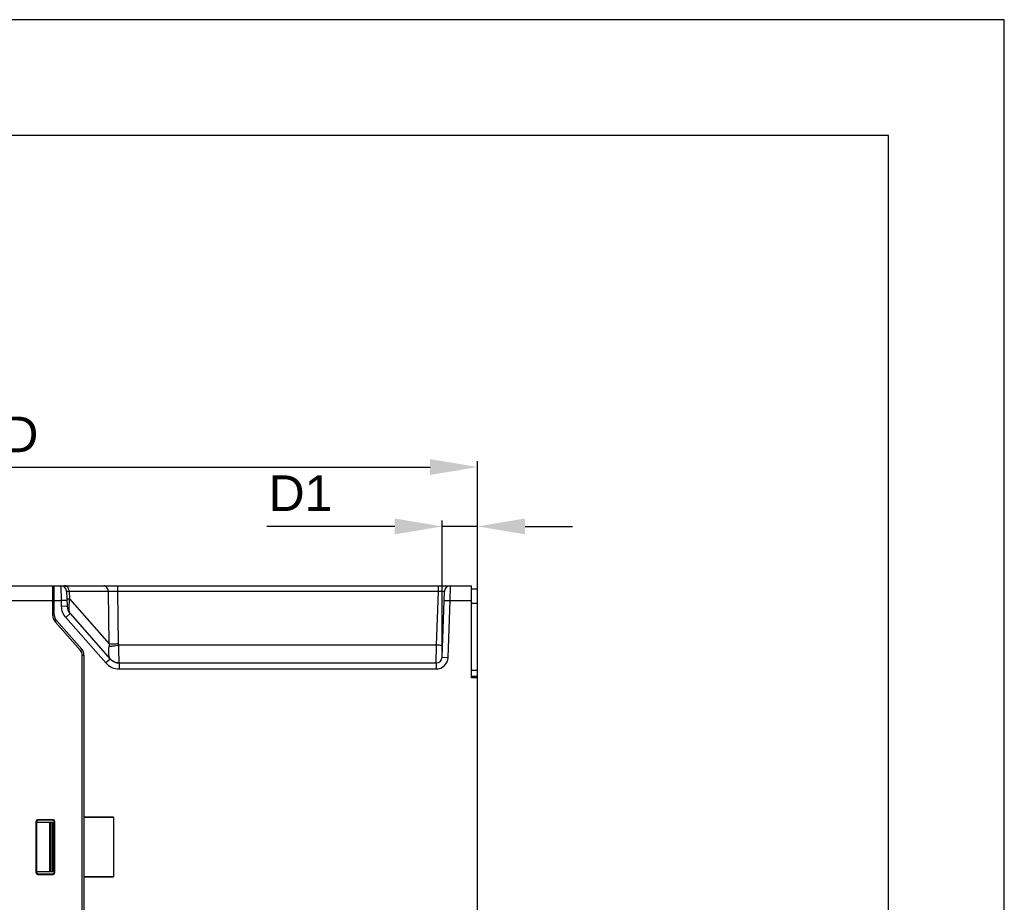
# Model space of a CAD drawing. Header units: millimetres. Extents: x 0 to 1132, y 0 to 772.
# Tile 38 of 39: x 380 to 546, y 624 to 772. Entities that reach past the tile are written whole.
import ezdxf

# ---------------------------------------------------------------- set-up
doc = ezdxf.new("R2010")
doc.units = ezdxf.units.MM
doc.header["$LTSCALE"] = 60.775
doc.header["$PDMODE"] = 3
doc.header["$PDSIZE"] = 0.3
doc.layers.get('0').update_dxf_attribs({"linetype": 'CONTINUOUS'})
doc.layers.get('Defpoints').update_dxf_attribs({"linetype": 'CONTINUOUS'})
doc.layers.add('07_ALL_FEATURES', color=7, linetype='CONTINUOUS')
doc.layers.add('DIM', color=7, linetype='CONTINUOUS')
doc.styles.get("Standard").update_dxf_attribs({"font": 'micross.ttf'})
doc.dimstyles.new('DIMSTYLE_2', dxfattribs={"dimtxt": 10, "dimasz": 3, "dimexe": 1, "dimexo": 1, "dimgap": 2.5, "dimtad": 1, "dimdec": 1, "dimzin": 0, "dimdsep": 46, "dimtxsty": 'Standard', "dimblk": '_FILLED', "dimblk1": '_FILLED', "dimblk2": '_FILLED', "dimcen": 0.09, "dimadec": 0, "dimazin": 0, "dimtp": 0.1, "dimtm": 0.1, "dimtfac": 1, "dimtdec": 1, "dimtofl": 0, "dimtmove": 0, "dimatfit": 3, "dimldrblk": '_FILLED', "dimfxl": 1, "dimtolj": 1, "dimtzin": 0, "dimarcsym": 0})

# ---------------------------------------------------------------- blocks, each defined once
blk = doc.blocks.new('_FILLED')
at = {"color": 0, "linetype": 'ByBlock'}
blk.add_solid([(0, 0), (-1, 0.167), (-1, -0.167)], dxfattribs=at)
blk = doc.blocks.new('*D6')
at = {"layer": 'Defpoints', "color": 0, "linetype": 'Continuous', "transparency": 16777216}
for p in [(457.27, 696.85), (457.27, 673.95), (303.27, 619.81)]:
    blk.add_point(p, dxfattribs=at)
at = {"layer": 'DIM', "color": 0, "linetype": 'Continuous', "lineweight": -2, "transparency": 16777216}
for p, q in [((303.27, 620.81), (303.27, 697.85)), ((311.27, 696.85), (449.27, 696.85)), ((457.27, 674.95), (457.27, 697.85))]:
    blk.add_line(p, q, dxfattribs=at)
at = {"layer": 'DIM', "color": 0, "linetype": 'Continuous', "lineweight": -2, "transparency": 16777216, "xscale": 8, "yscale": 8, "zscale": 8, "rotation": 180}
blk.add_blockref('_FILLED', (303.27, 696.85), dxfattribs=at)
at = {"layer": 'DIM', "color": 0, "linetype": 'Continuous', "lineweight": -2, "transparency": 16777216, "xscale": 8, "yscale": 8, "zscale": 8}
blk.add_blockref('_FILLED', (457.27, 696.85), dxfattribs=at)
at = {"layer": 'DIM', "color": 0, "linetype": 'Continuous', "transparency": 16777216, "insert": (380.27, 705.35), "char_height": 6, "attachment_point": 2}
blk.add_mtext('\\A1;D', dxfattribs=at)
blk = doc.blocks.new('*D7')
at = {"layer": 'Defpoints', "color": 0, "linetype": 'Continuous', "transparency": 16777216}
for p in [(451.31, 686.85), (457.27, 676.35), (451.31, 664.81)]:
    blk.add_point(p, dxfattribs=at)
at = {"layer": 'DIM', "color": 0, "linetype": 'Continuous', "lineweight": -2, "transparency": 16777216}
for p, q in [((443.31, 686.85), (421.78, 686.85)), ((451.31, 665.81), (451.31, 687.85)), ((457.27, 686.85), (451.31, 686.85)), ((457.27, 677.35), (457.27, 687.85)), ((465.27, 686.85), (473.27, 686.85))]:
    blk.add_line(p, q, dxfattribs=at)
at = {"layer": 'DIM', "color": 0, "linetype": 'Continuous', "lineweight": -2, "transparency": 16777216, "xscale": 8, "yscale": 8, "zscale": 8}
blk.add_blockref('_FILLED', (451.31, 686.85), dxfattribs=at)
at = {"layer": 'DIM', "color": 0, "linetype": 'Continuous', "lineweight": -2, "transparency": 16777216, "xscale": 8, "yscale": 8, "zscale": 8, "rotation": 180}
blk.add_blockref('_FILLED', (457.27, 686.85), dxfattribs=at)
at = {"layer": 'DIM', "color": 0, "linetype": 'Continuous', "transparency": 16777216, "insert": (432.81, 695.45), "char_height": 6, "attachment_point": 3}
blk.add_mtext('\\A1;D1', dxfattribs=at)

msp = doc.modelspace()

# ---------------------------------------------------------------- linework, layer by layer
at = {"linetype": 'Continuous'}
for p, q in [((546, 772.2), (0, 772.2)), ((546, 0), (546, 772.2)), ((526.5, 752.7), (19.5, 752.7)), ((526.5, 19.5), (526.5, 752.7))]:
    msp.add_line(p, q, dxfattribs=at)
at = {"layer": '07_ALL_FEATURES', "linetype": 'Continuous'}
for p, q in [((309.77, 676.85), (385.67, 676.85)), ((385.67, 676.85), (385.67, 671.97)), ((385.69, 676.85), (385.95, 676.85)), ((385.97, 671.97), (385.97, 676.85)), ((385.97, 676.85), (456.27, 676.85)), ((387.05, 676.85), (387.11, 674.35)), ((396.65, 675.88), (396.65, 676.85)), ((450.7, 675.88), (450.7, 676.85)), ((452.64, 674.35), (452.69, 676.85)), ((456.27, 661.35), (456.27, 676.85)), ((385.67, 676.31), (385.97, 676.31)), ((385.67, 675.61), (385.97, 675.69)), ((385.67, 675.13), (385.97, 675.21)), ((385.96, 676.14), (385.69, 675.69)), ((385.69, 675.69), (385.94, 675.69)), ((388.05, 675.88), (388.14, 673.41)), ((388.49, 675.88), (388.54, 674.65)), ((395.09, 675.88), (388.49, 675.88)), ((395.24, 667.05), (395.09, 675.88)), ((396.8, 667.05), (396.65, 675.88)), ((450.7, 675.88), (396.65, 675.88)), ((450.38, 666.85), (450.7, 675.88)), ((451.31, 664.81), (451.69, 675.88)), ((456.27, 676.35), (457.27, 676.35)), ((457.27, 661.35), (457.27, 676.35)), ((308.97, 674.35), (385.67, 674.35)), ((385.97, 674.35), (387.11, 674.35)), ((388.11, 674.38), (387.11, 674.35)), ((387.11, 674.35), (387.14, 673.38)), ((388.14, 673.41), (387.14, 673.38)), ((388.54, 674.65), (395.24, 667.05)), ((451.64, 674.38), (452.64, 674.35)), ((452.31, 664.78), (452.64, 674.35)), ((452.64, 674.35), (456.27, 674.35)), ((456.27, 673.95), (457.27, 673.95)), ((385.67, 671.97), (385.97, 671.97)), ((388.64, 672.16), (387.89, 671.5)), ((388.64, 672.16), (395.38, 664.52)), ((386.12, 670.78), (386.35, 670.98)), ((390.37, 665.96), (386.12, 670.78)), ((390.6, 666.16), (386.35, 670.98)), ((387.89, 671.5), (394.63, 663.86)), ((450.38, 666.85), (396.81, 666.85)), ((450.31, 663.85), (450.38, 666.85)), ((390.37, 665.96), (390.6, 666.16)), ((390.67, 469.85), (390.67, 665.17)), ((390.67, 665.17), (390.97, 665.17)), ((390.97, 665.17), (390.97, 637.89)), ((395.38, 664.52), (394.63, 663.86)), ((396.88, 663.85), (396.88, 662.85)), ((396.88, 663.85), (450.31, 663.85)), ((450.31, 663.85), (450.31, 662.85)), ((451.31, 664.81), (452.31, 664.78)), ((396.88, 662.85), (450.31, 662.85)), ((456.27, 662.65), (457.27, 662.65)), ((456.27, 661.65), (457.27, 661.65)), ((457.27, 661.35), (456.27, 661.35)), ((457.27, 484.85), (457.27, 661.35)), ((382.87, 637.15), (382.87, 628.55)), ((382.87, 637.15), (382.97, 637.05)), ((382.97, 637.05), (382.97, 628.65)), ((383, 637.05), (383, 637.17)), ((383, 637.05), (385.74, 637.05)), ((385.77, 637.45), (383.17, 637.45)), ((383.17, 637.45), (383.27, 637.35)), ((385.67, 637.35), (383.27, 637.35)), ((385.19, 637.05), (385.19, 628.65)), ((385.39, 637.05), (385.39, 628.65)), ((385.44, 628.65), (385.44, 637.05)), ((385.77, 637.45), (385.67, 637.35)), ((385.74, 628.65), (385.74, 637.05)), ((385.77, 637.05), (385.77, 628.65)), ((386.07, 637.15), (385.97, 637.05)), ((385.97, 628.65), (385.97, 637.05)), ((386.07, 628.55), (386.07, 637.15)), ((390.97, 637.86), (395.97, 637.89)), ((395.97, 637.89), (390.97, 637.89)), ((390.97, 637.86), (390.97, 627.83)), ((395.97, 637.89), (395.97, 627.81)), ((382.87, 628.55), (382.97, 628.65)), ((383, 628.65), (383, 628.53)), ((385.74, 628.65), (383, 628.65)), ((386.07, 628.55), (385.97, 628.65)), ((383.17, 628.25), (383.27, 628.35)), ((383.17, 628.25), (385.77, 628.25)), ((383.27, 628.35), (385.67, 628.35)), ((385.77, 628.25), (385.67, 628.35)), ((395.97, 627.81), (390.97, 627.83)), ((390.97, 627.81), (390.97, 578.39)), ((390.97, 627.81), (395.97, 627.81))]:
    msp.add_line(p, q, dxfattribs=at)
for centre, radius, start, end in [((387.05, 675.85), 1, 2, 90), ((452.69, 675.85), 1, 90, 178), ((390.14, 673.48), 3, 182, 221.4237), ((390.14, 673.48), 2, 182, 221.4237), ((387.47, 671.97), 1.8, 180, 221.4237), ((387.47, 671.97), 1.5, 180, 221.4237), ((399.22, 666.41), 4.03, 170.8873, 176.7312), ((399.26, 667.09), 2.46, 181.0008, 185.7533), ((389.47, 665.17), 1.2, 0, 41.4237), ((389.47, 665.17), 1.5, 0, 41.4237), ((396.88, 665.85), 3, 221.4237, 270), ((396.88, 665.85), 2, 221.4237, 270), ((396.9, 665.85), 2.01, 221.0811, 235.4059), ((450.31, 664.85), 1, 270, 358), ((450.31, 664.85), 2, 270, 358), ((383.27, 637.05), 0.3, 90, 180), ((383.27, 628.65), 0.3, 180, 270), ((385.67, 628.65), 0.304, 345.7026, 353.7141), ((385.68, 628.65), 0.293, 353.7166, 359.9749)]:
    msp.add_arc(centre, radius, start, end, dxfattribs=at)
for centre, major_axis, start_param, end_param in [((383.18, 637.15), (0.213, -0.213), 2.357564, 3.925621), ((385.67, 637.05), (-0.213, -0.213), 8.640749, 10.208807), ((385.77, 637.15), (0.213, 0.213), -0.784029, 0.784029), ((383.18, 628.55), (0.213, 0.213), 2.357564, 3.925621), ((385.77, 628.55), (0.213, -0.213), -0.784029, 0.784029)]:
    msp.add_ellipse(centre, major_axis=major_axis, ratio=0.997265, start_param=start_param, end_param=end_param, dxfattribs=at)
for points, knots in [([(388.35, 676.42), (388.28, 676.54), (388.11, 676.76), (387.84, 676.85), (387.71, 676.85)], [0, 0, 0, 0, 0.526079, 1, 1, 1, 1]), ([(395.09, 675.88), (395.08, 676.12), (394.97, 676.49), (394.62, 676.79), (394.41, 676.85), (394.31, 676.85)], [0, 0, 0, 0, 0.536301, 0.776884, 1, 1, 1, 1]), ([(388.49, 675.88), (388.43, 675.88), (388.32, 675.88), (388.2, 675.88), (388.12, 675.88), (388.08, 675.88), (388.07, 675.88), (388.05, 675.88), (388.05, 675.88)], [0, 0, 0, 0, 0.42797, 0.742823, 0.854729, 0.9352, 0.983716, 1, 1, 1, 1]), ([(388.49, 675.88), (388.49, 675.93), (388.47, 676.12), (388.42, 676.3), (388.35, 676.42)], [0, 0, 0, 0, 0.255765, 1, 1, 1, 1]), ([(396.65, 675.88), (396.5, 675.88), (395.98, 675.89), (395.46, 675.89), (395.09, 675.88)], [0, 0, 0, 0, 0.284516, 1, 1, 1, 1]), ([(451.69, 675.88), (451.69, 675.89), (451.66, 675.89), (451.61, 675.9), (451.51, 675.89), (451.39, 675.9), (451.24, 675.9), (451.01, 675.89), (450.82, 675.89), (450.7, 675.88)], [0, 0, 0, 0, 0.019911, 0.076675, 0.168877, 0.293138, 0.444573, 0.617409, 1, 1, 1, 1]), ([(388.1, 674.65), (388.1, 674.64), (388.11, 674.65), (388.13, 674.64), (388.17, 674.64), (388.24, 674.64), (388.36, 674.64), (388.47, 674.64), (388.54, 674.65)], [0, 0, 0, 0, 0.016896, 0.0656, 0.146119, 0.257986, 0.572566, 1, 1, 1, 1]), ([(388.54, 674.65), (388.49, 674.36), (388.43, 673.82), (388.4, 673.09), (388.46, 672.55), (388.56, 672.25), (388.64, 672.16)], [0, 0, 0, 0, 0.346184, 0.641342, 0.861473, 1, 1, 1, 1]), ([(395.19, 666.64), (395.3, 666.66), (395.53, 666.69), (395.92, 666.73), (396.35, 666.79), (396.65, 666.85), (396.81, 666.85)], [0, 0, 0, 0, 0.195103, 0.43612, 0.710131, 1, 1, 1, 1]), ([(396.8, 667.05), (396.65, 667.05), (396.13, 667.04), (395.61, 667.04), (395.24, 667.05)], [0, 0, 0, 0, 0.284346, 1, 1, 1, 1]), ([(396.89, 663.85), (396.89, 663.85), (396.89, 663.88), (396.9, 663.91), (396.9, 663.99), (396.89, 664.08), (396.89, 664.21), (396.89, 664.43), (396.88, 664.75), (396.87, 665.2), (396.86, 665.71), (396.84, 666.27), (396.83, 666.65), (396.82, 666.85)], [0, 0, 0, 0, 0.005284, 0.019711, 0.043539, 0.076604, 0.118553, 0.168999, 0.293329, 0.44482, 0.61758, 0.805124, 1, 1, 1, 1]), ([(451.21, 666.82), (451.09, 666.82), (450.81, 666.83), (450.54, 666.85), (450.38, 666.85)], [0, 0, 0, 0, 0.432855, 1, 1, 1, 1]), ([(395.21, 665.03), (395.19, 665.14), (395.14, 665.68), (395.18, 666.21), (395.19, 666.64)], [0, 0, 0, 0, 0.203055, 1, 1, 1, 1]), ([(395.27, 664.77), (395.26, 664.79), (395.24, 664.87), (395.22, 664.96), (395.21, 665.03)], [0, 0, 0, 0, 0.223706, 1, 1, 1, 1]), ([(395.32, 664.61), (395.32, 664.62), (395.3, 664.67), (395.28, 664.72), (395.27, 664.77)], [0, 0, 0, 0, 0.198335, 1, 1, 1, 1]), ([(385.67, 628.35), (385.74, 628.35), (385.87, 628.39), (385.95, 628.51), (385.96, 628.57)], [0, 0, 0, 0, 0.499807, 1, 1, 1, 1])]:
    msp.add_open_spline(points, degree=3, knots=knots, dxfattribs=at)
msp.add_open_spline([(396.89, 663.85), (396.49, 663.85), (396.08, 663.97), (395.76, 664.2)], degree=3, dxfattribs=at)

# ---------------------------------------------------------------- dimensions: what is measured, and where the dimension line sits
at = {"layer": 'DIM', "linetype": 'Continuous'}
dim = msp.add_linear_dim(base=(457.27, 696.85), p1=(303.27, 619.81), p2=(457.27, 673.95), text='D', dimstyle='DIMSTYLE_2', override={"dimtxt": 6, "dimasz": 8}, dxfattribs=at)
dim.commit()
dim.dimension.update_dxf_attribs({"geometry": '*D6', "text_midpoint": (380.27, 696.85), "dimtype": 160})
dim = msp.add_linear_dim(base=(451.31, 686.85), p1=(457.27, 676.35), p2=(451.31, 664.81), angle=180, text='D1', dimstyle='DIMSTYLE_2', override={"dimtxt": 6, "dimasz": 8, "dimtofl": 1}, dxfattribs=at)
dim.commit()
dim.dimension.update_dxf_attribs({"geometry": '*D7', "text_midpoint": (428.55, 686.85), "dimtype": 160})

doc.saveas('drawing.dxf')
